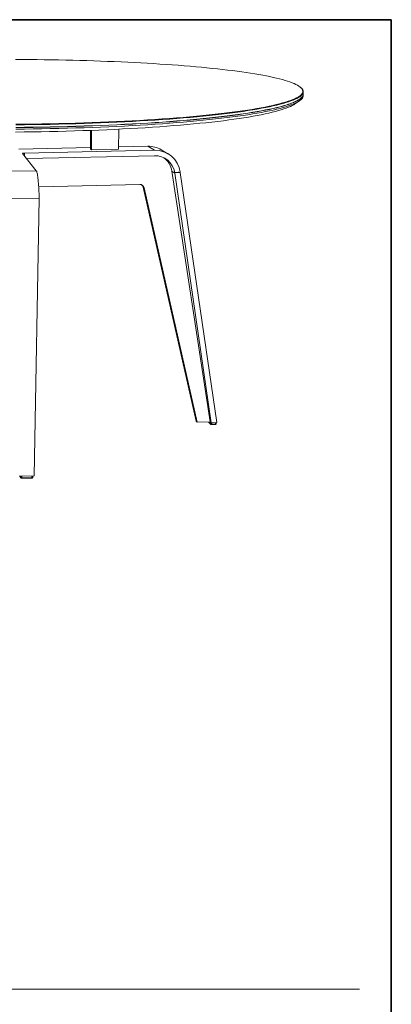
# Model space of a CAD drawing. Header units: millimetres. Extents: x 7 to 411, y 11 to 292.
# Tile 14 of 14: x 343 to 411, y 110 to 292. Entities that reach past the tile are written whole.
import ezdxf

# ---------------------------------------------------------------- set-up
doc = ezdxf.new("R2010")
doc.units = ezdxf.units.MM

msp = doc.modelspace()

# ---------------------------------------------------------------- linework, layer by layer
at = {"color": 7, "linetype": 'Continuous', "lineweight": 35}
for q in [(7.128, 291.843), (411.128, 10.843)]:
    msp.add_line((411.128, 291.843), q, dxfattribs=at)
at = {"color": 7, "linetype": 'Continuous', "lineweight": 18}
for p, q in [((394.5578, 279.1576), (394.4729, 279.2426)), ((394.8717, 278.0818), (394.8757, 278.5123)), ((393.2742, 276.2359), (394.1494, 276.8244)), ((394.869, 277.7909), (394.8714, 278.0491)), ((394.8714, 278.0491), (394.8717, 278.0818)), ((355.5572, 271.3835), (355.5522, 267.9005)), ((355.75, 271.3907), (355.7446, 267.7746)), ((360.7787, 267.8873), (360.7879, 271.6082)), ((355.5526, 268.2134), (342.3327, 267.9192)), ((367.3843, 267.7196), (343.4048, 267.1811)), ((355.7446, 267.7746), (355.5522, 267.9005)), ((355.7446, 267.7746), (360.7787, 267.8873)), ((366.1599, 268.4494), (360.7798, 268.3297)), ((367.3843, 267.7196), (366.1599, 268.4494)), ((369.8898, 267.0695), (368.6429, 267.8048)), ((345.5627, 263.9308), (343.0485, 267.122)), ((343.4048, 267.1811), (343.4053, 266.6691)), ((343.8024, 266.165), (367.3804, 266.7008)), ((345.5627, 263.9308), (339.3107, 263.8433)), ((377.687, 217.53), (370.628, 263.8299)), ((371.1691, 263.4994), (370.628, 263.8299)), ((372.1698, 263.625), (371.1529, 263.6011)), ((377.8839, 217.3509), (371.1691, 263.4994)), ((372.1698, 263.625), (372.1612, 263.6812)), ((372.1698, 263.625), (378.8834, 217.3868)), ((346.0179, 260.944), (364.6644, 261.3934)), ((365.4755, 260.7591), (365.3027, 260.8731)), ((365.3027, 260.8731), (375.0894, 217.6139)), ((365.4755, 260.7591), (375.2733, 217.4437)), ((346.0965, 258.8733), (339.7987, 258.7804)), ((346.0975, 258.8123), (345.1925, 207.553)), ((346.0975, 258.8123), (346.0965, 258.8733)), ((375.2733, 217.4437), (375.0894, 217.6139)), ((375.2733, 217.4437), (377.687, 217.53)), ((377.4101, 217.5201), (377.4098, 217.464)), ((377.4144, 217.5202), (377.414, 217.4563)), ((377.414, 217.4563), (377.8049, 217.0999)), ((377.4396, 217.3971), (377.8305, 217.0406)), ((377.8839, 217.3509), (377.687, 217.53)), ((377.8049, 217.0999), (377.8068, 217.421)), ((377.8839, 217.3509), (378.8834, 217.3868)), ((377.9916, 217.0043), (378.6412, 217.0276)), ((378.0086, 217.3554), (378.0069, 217.0716)), ((378.0069, 217.0716), (378.6566, 217.095)), ((378.6566, 217.095), (378.6584, 217.3787)), ((378.7876, 217.1272), (378.7891, 217.3834)), ((345.1925, 207.553), (342.3962, 207.4906)), ((342.6179, 207.4955), (342.6181, 207.3465)), ((342.6188, 207.4955), (342.6189, 207.3426)), ((342.689, 207.1846), (342.6887, 207.4971)), ((342.8869, 207.5015), (342.8873, 207.1486)), ((344.7723, 207.1908), (344.772, 207.5436)), ((344.9351, 207.2308), (344.9349, 207.5472)), ((342.6181, 207.3465), (342.6189, 207.3426)), ((342.6189, 207.3426), (342.689, 207.1846)), ((342.6264, 207.3076), (342.6965, 207.1496)), ((342.8804, 207.0776), (344.7652, 207.1198)), ((342.8873, 207.1486), (344.7723, 207.1908)), ((234.1379, 112.6613), (405.2401, 112.6613))]:
    msp.add_line(p, q, dxfattribs=at)
at = {"color": 7, "linetype": 'Continuous', "lineweight": 18, "flags": 128}
for points in [[(341.7805, 272.5139), (343.3791, 272.5284), (344.9737, 272.5479), (346.5628, 272.5722), (348.1451, 272.6014), (349.7192, 272.6354), (351.2836, 272.6741), (352.837, 272.7176), (354.3781, 272.7658), (355.9055, 272.8186), (357.418, 272.876), (358.9141, 272.938), (360.3928, 273.0043), (361.8526, 273.0751), (363.2924, 273.1502), (364.711, 273.2295), (366.1073, 273.313), (367.48, 273.4005), (368.8282, 273.492), (370.1507, 273.5874), (371.4465, 273.6866), (372.7147, 273.7895), (373.9542, 273.8959), (375.1641, 274.0058), (376.3436, 274.1191), (377.4917, 274.2357), (378.6078, 274.3554), (379.6909, 274.4782), (380.7404, 274.6038), (381.7557, 274.7323), (382.7359, 274.8634), (383.6807, 274.9971), (384.5892, 275.1332), (385.4611, 275.2716), (386.2959, 275.4122), (387.093, 275.5549), (387.8521, 275.6995), (388.5729, 275.8459), (389.2549, 275.9939), (389.898, 276.1436), (390.5018, 276.2946), (391.0661, 276.447), (391.5908, 276.6005), (392.0757, 276.7551), (392.5208, 276.9106), (392.9258, 277.0669), (393.2909, 277.2239), (393.6161, 277.3815), (393.9012, 277.5395), (394.1465, 277.6978), (394.352, 277.8563), (394.5179, 278.0149), (394.6442, 278.1734), (394.7312, 278.3318), (394.7792, 278.49), (394.7882, 278.6478), (394.7587, 278.8051), (394.6909, 278.9619), (394.585, 279.118), (394.4416, 279.2732), (394.2608, 279.4276), (394.0432, 279.581), (393.789, 279.7334), (393.4987, 279.8845), (393.1729, 280.0344), (392.8118, 280.183), (392.416, 280.3301), (391.986, 280.4756), (391.5223, 280.6196), (391.0254, 280.7618), (390.4959, 280.9023), (389.9342, 281.0409), (389.341, 281.1776), (388.7168, 281.3124), (388.0623, 281.445), (387.3779, 281.5755), (386.6643, 281.7038), (385.9221, 281.8298), (385.1519, 281.9535), (384.3544, 282.0748), (383.5301, 282.1937), (382.6798, 282.31), (381.804, 282.4238), (380.9035, 282.535), (379.9788, 282.6435), (379.0306, 282.7493), (378.0596, 282.8523), (377.0665, 282.9526), (376.0519, 283.05), (375.0164, 283.1445), (373.9609, 283.2361), (372.8859, 283.3247), (371.7922, 283.4103), (370.6804, 283.4928), (369.5511, 283.5723), (368.4052, 283.6487), (367.2433, 283.722), (366.066, 283.7921), (364.874, 283.8591), (363.6682, 283.9228), (362.449, 283.9832), (361.2173, 284.0405), (359.9737, 284.0944), (358.7189, 284.145), (357.4537, 284.1924), (356.1786, 284.2363), (354.8944, 284.277), (353.6019, 284.3143), (352.3015, 284.3482), (350.9942, 284.3787), (349.6805, 284.4058), (348.3612, 284.4295), (347.0369, 284.4498), (345.7084, 284.4667), (344.3763, 284.4801), (343.0414, 284.4901), (341.7042, 284.4967)], [(394.5578, 279.1576), (394.6702, 279.0326), (394.7764, 278.8761), (394.8445, 278.7189), (394.8743, 278.5612), (394.8654, 278.4029), (394.8176, 278.2443), (394.7307, 278.0854), (394.6043, 277.9264), (394.4384, 277.7674), (394.2328, 277.6084), (393.9874, 277.4496), (393.7019, 277.2912), (393.3765, 277.1332), (393.011, 276.9758), (392.6055, 276.819), (392.16, 276.663), (391.6745, 276.508), (391.1491, 276.354), (390.5841, 276.2012), (389.9795, 276.0497), (389.3356, 275.8996), (388.6526, 275.7511), (387.9309, 275.6043), (387.1707, 275.4593), (386.3724, 275.3162), (385.5365, 275.1752), (384.6633, 275.0363), (383.7534, 274.8998), (382.8073, 274.7657), (381.8256, 274.6342), (380.8088, 274.5054), (379.7577, 274.3794), (378.6729, 274.2562), (377.5551, 274.1362), (376.4052, 274.0193), (375.2239, 273.9056), (374.0121, 273.7954), (372.7706, 273.6886), (371.5005, 273.5854), (370.2026, 273.4859), (368.878, 273.3903), (367.5276, 273.2985), (366.1526, 273.2107), (364.7541, 273.1269), (363.3332, 273.0474), (361.891, 272.9721), (360.4288, 272.9011), (358.9478, 272.8345), (357.4491, 272.7724), (355.9342, 272.7148), (354.4043, 272.6619), (352.8606, 272.6135), (351.3046, 272.5699), (349.7376, 272.531), (348.1609, 272.4969), (346.576, 272.4677), (344.9842, 272.4433), (343.3869, 272.4238), (341.7856, 272.4092)], [(394.8717, 278.0818), (394.8614, 277.9718), (394.8136, 277.8121), (394.7267, 277.6523), (394.6003, 277.4923), (394.4344, 277.3322), (394.2288, 277.1722), (393.9834, 277.0125), (393.698, 276.853), (393.3725, 276.694), (393.0071, 276.5356), (392.6016, 276.3779), (392.1561, 276.2209), (391.6706, 276.0649), (391.1453, 275.91), (390.5803, 275.7562), (389.9758, 275.6038), (389.3319, 275.4528), (388.649, 275.3033), (387.9273, 275.1556), (387.1672, 275.0096), (386.369, 274.8657), (385.5331, 274.7238), (384.66, 274.5841), (383.7502, 274.4467), (382.8042, 274.3118), (381.8225, 274.1794), (380.8059, 274.0498), (379.7548, 273.923), (378.6701, 273.7991), (377.5525, 273.6783), (376.4026, 273.5607), (375.2214, 273.4463), (374.0097, 273.3354), (372.7684, 273.228), (371.4983, 273.1241), (370.2006, 273.0241), (368.8761, 272.9278), (367.5258, 272.8354), (366.151, 272.7471), (364.7526, 272.6629), (363.3318, 272.5828), (361.8898, 272.5071), (360.4277, 272.4357), (358.9468, 272.3687), (357.4483, 272.3062), (355.9335, 272.2483), (354.4037, 272.195), (352.8602, 272.1464), (351.3043, 272.1025), (349.7374, 272.0634), (348.1609, 272.0291), (346.5761, 271.9997), (344.9845, 271.9751), (343.3874, 271.9555), (341.7862, 271.9408)], [(341.7863, 271.9052), (343.3874, 271.9199), (344.9845, 271.9396), (346.5761, 271.9641), (348.1609, 271.9935), (349.7374, 272.0278), (351.3043, 272.067), (352.8602, 272.1109), (354.4036, 272.1595), (355.9334, 272.2128), (357.4482, 272.2708), (358.9467, 272.3333), (360.4276, 272.4003), (361.8897, 272.4717), (363.3317, 272.5475), (364.7525, 272.6276), (366.1509, 272.7119), (367.5257, 272.8002), (368.8759, 272.8926), (370.2004, 272.989), (371.4982, 273.0891), (372.7682, 273.1929), (374.0095, 273.3004), (375.2212, 273.4114), (376.4024, 273.5258), (377.5523, 273.6435), (378.6699, 273.7644), (379.7546, 273.8883), (380.8057, 274.0152), (381.8223, 274.1449), (382.804, 274.2773), (383.75, 274.4123), (384.6598, 274.5497), (385.5329, 274.6895), (386.3687, 274.8314), (387.1669, 274.9755), (387.9271, 275.1215), (388.6487, 275.2693), (389.3316, 275.4188), (389.9755, 275.5699), (390.58, 275.7224), (391.145, 275.8762), (391.6703, 276.0312), (392.1558, 276.1873), (392.6013, 276.3443), (393.0068, 276.5022), (393.3722, 276.6607), (393.6977, 276.8197), (393.9831, 276.9793), (394.2285, 277.1391), (394.4341, 277.2991), (394.6, 277.4593), (394.7263, 277.6194), (394.8133, 277.7793), (394.8611, 277.939), (394.8714, 278.0491)], [(341.7866, 271.6243), (343.3877, 271.639), (344.9847, 271.6587), (346.5762, 271.6833), (348.1609, 271.7129), (349.7373, 271.7473), (351.3041, 271.7865), (352.8599, 271.8306), (354.4033, 271.8794), (355.933, 271.9329), (357.4477, 271.9911), (358.9461, 272.0538), (360.4269, 272.1211), (361.8889, 272.1928), (363.3309, 272.2688), (364.7516, 272.3492), (366.1499, 272.4338), (367.5246, 272.5225), (368.8748, 272.6152), (370.1992, 272.7119), (371.4969, 272.8124), (372.7669, 272.9166), (374.0081, 273.0245), (375.2198, 273.1359), (376.4009, 273.2507), (377.5507, 273.3688), (378.6683, 273.4901), (379.7529, 273.6145), (380.8039, 273.7419), (381.8205, 273.8721), (382.8021, 274.0049), (383.748, 274.1404), (384.6578, 274.2784), (385.5308, 274.4186), (386.3667, 274.5611), (387.1648, 274.7057), (387.9249, 274.8523), (388.6466, 275.0006), (389.3294, 275.1507), (389.9733, 275.3023), (390.5778, 275.4554), (391.1427, 275.6098), (391.668, 275.7654), (392.1535, 275.9221), (392.599, 276.0797), (393.0044, 276.2381), (393.3699, 276.3972), (393.6953, 276.5569), (393.9807, 276.717), (394.2261, 276.8774), (394.4317, 277.0381), (394.5976, 277.1988), (394.7239, 277.3595), (394.8109, 277.5201), (394.8587, 277.6803), (394.869, 277.7909)], [(393.2742, 276.2359), (393.1067, 276.1293), (392.8239, 275.9704), (392.5017, 275.8119), (392.1402, 275.6541), (391.7392, 275.4969), (391.299, 275.3405), (390.8195, 275.1851), (390.3008, 275.0307), (389.7432, 274.8776), (389.1467, 274.7257), (388.5116, 274.5753), (387.8381, 274.4265), (387.1265, 274.2794), (386.3772, 274.1341), (385.5906, 273.9907), (384.7669, 273.8495), (383.9067, 273.7104), (383.0105, 273.5737), (382.0788, 273.4394), (381.1121, 273.3077), (380.1111, 273.1786), (379.0763, 273.0524), (378.0085, 272.9292), (376.9084, 272.809), (375.7768, 272.6919), (374.6144, 272.5782), (373.4221, 272.4678), (372.2007, 272.3609), (370.9512, 272.2577), (369.6746, 272.1581), (368.3717, 272.0624), (367.0436, 271.9705), (365.6914, 271.8827), (364.3162, 271.7989), (362.919, 271.7194), (361.501, 271.644), (360.0633, 271.573), (358.6072, 271.5065), (357.1339, 271.4443), (355.6446, 271.3868), (354.1406, 271.3338), (352.6232, 271.2855), (351.0937, 271.2419), (349.5534, 271.203), (348.0037, 271.169), (346.4458, 271.1397), (344.8813, 271.1154), (343.3114, 271.0959), (341.7375, 271.0813)], [(343.0485, 267.122), (343.0481, 267.1321), (343.0628, 267.1421), (343.092, 267.1516), (343.1347, 267.1603), (343.1894, 267.1678), (343.2543, 267.1739), (343.3269, 267.1784), (343.4048, 267.1811)], [(346.0965, 258.8733), (346.088, 259.2841), (346.0762, 259.6917), (346.0613, 260.0936), (346.0434, 260.4871), (346.0224, 260.8698), (345.9986, 261.2394), (345.9722, 261.5934), (345.9432, 261.9297), (345.912, 262.2462), (345.8786, 262.5408), (345.8433, 262.8119), (345.8063, 263.0577), (345.7679, 263.2768), (345.7283, 263.4677), (345.6877, 263.6295), (345.6464, 263.761), (345.6046, 263.8617), (345.5627, 263.9308)], [(377.4098, 217.464), (377.4099, 217.463), (377.414, 217.4563)], [(378.6566, 217.095), (378.688, 217.0968), (378.7167, 217.0998), (378.7416, 217.104), (378.7618, 217.1091), (378.7766, 217.1151), (378.7852, 217.1215), (378.7876, 217.1272)], [(344.7723, 207.1908), (344.8071, 207.1923), (344.8399, 207.1954), (344.8694, 207.1998), (344.8944, 207.2054), (344.914, 207.2119), (344.9275, 207.2192), (344.9343, 207.227), (344.9351, 207.2308)]]:
    msp.add_lwpolyline(points, dxfattribs=at)
at = {"color": 7, "linetype": 'Continuous', "lineweight": 18}
for centre, radius, start, end in [((366.2702, 263.7697), 4.6811, 59.543892, 91.349738), ((367.4929, 263.0036), 4.7172, 8.259089, 91.318915), ((367.468, 262.9619), 3.7399, 9.840158, 91.342116), ((366.9113, 263.2785), 3.7574, 8.438447, 54.207767), ((364.6854, 260.5845), 0.8092, 12.461384, 91.486598), ((364.5066, 260.695), 0.8157, 12.610973, 46.110828), ((377.493, 217.4552), 0.079, 179.248766, 227.451075), ((377.9612, 217.4806), 0.4115, 247.673296, 276.380044), ((377.8841, 217.0989), 0.0792, 179.242323, 227.447692), ((377.9131, 217.0576), 0.0949, 325.846727, 8.520026), ((378.5631, 217.0809), 0.0945, 325.699036, 8.539208), ((342.7053, 207.3426), 0.0864, 180.017264, 203.91748), ((342.8408, 207.4564), 0.3113, 240.821081, 278.585361), ((342.7755, 207.1846), 0.0865, 180.016289, 203.960704), ((342.687, 207.132), 0.2009, 344.272544, 4.732919), ((344.5779, 207.1743), 0.1951, 343.766576, 4.846532)]:
    msp.add_arc(centre, radius, start, end, dxfattribs=at)
msp.add_ellipse((367.3604, 262.8026), major_axis=(3.1603, 3.3446), ratio=0.97453604, start_param=5.63806239, end_param=5.66483896, dxfattribs=at)
for points, knots in [([(377.4109, 217.4642), (377.4105, 217.4617), (377.4087, 217.4486), (377.4166, 217.4268), (377.4287, 217.4076), (377.4372, 217.3994), (377.4396, 217.3971)], [0, 0, 0, 0, 0.10023029, 0.51896729, 0.86525054, 1, 1, 1, 1]), ([(377.8305, 217.0406), (377.8411, 217.033), (377.8593, 217.0202), (377.8927, 217.0111), (377.9195, 217.006), (377.9401, 217.0054), (377.9422, 217.0053)], [0, 0, 0, 0, 0.31574607, 0.54013132, 0.95290295, 1, 1, 1, 1]), ([(377.9422, 217.0053), (377.9548, 217.0046), (377.9714, 217.0037), (377.9878, 217.0042), (377.9916, 217.0043)], [0, 0, 0, 0, 0.76684429, 1, 1, 1, 1]), ([(378.6412, 217.0276), (378.6507, 217.0282), (378.6771, 217.0296), (378.7119, 217.0357), (378.7461, 217.0499), (378.7715, 217.0742), (378.7856, 217.1003), (378.7862, 217.119), (378.7864, 217.127)], [0, 0, 0, 0, 0.13526246, 0.37900211, 0.59040401, 0.73806243, 0.8868139, 1, 1, 1, 1]), ([(342.6196, 207.3464), (342.6194, 207.3388), (342.6191, 207.3253), (342.6242, 207.313), (342.6264, 207.3076)], [0, 0, 0, 0, 0.56512541, 1, 1, 1, 1]), ([(342.6965, 207.1496), (342.703, 207.1385), (342.714, 207.1199), (342.7383, 207.1023), (342.7647, 207.0901), (342.7997, 207.0818), (342.8416, 207.0774), (342.87, 207.0775), (342.8804, 207.0776)], [0, 0, 0, 0, 0.17333671, 0.28988477, 0.42297858, 0.62540252, 0.86321293, 1, 1, 1, 1]), ([(344.7652, 207.1198), (344.7756, 207.1202), (344.8038, 207.1214), (344.8414, 207.1274), (344.8756, 207.1387), (344.9044, 207.1574), (344.9253, 207.1845), (344.9362, 207.2141), (344.934, 207.2337), (344.9331, 207.2417)], [0, 0, 0, 0, 0.12255375, 0.33279211, 0.49480484, 0.63732722, 0.76745079, 0.90586803, 1, 1, 1, 1])]:
    msp.add_open_spline(points, degree=3, knots=knots, dxfattribs=at)

doc.saveas('drawing.dxf')
